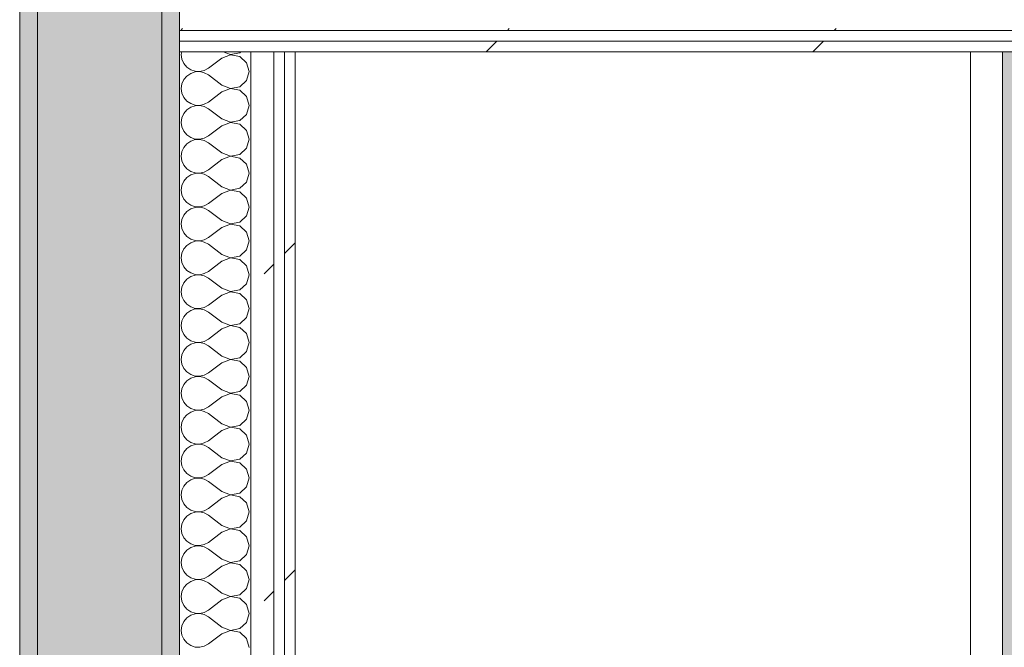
# Model space of a CAD drawing. Header units: millimetres. Extents: x -40968 to 13979, y -19284 to 4746.
# Tile 45 of 173: x -23118 to -22564, y 1629 to 1982. Entities that reach past the tile are written whole.
import ezdxf
from ezdxf.enums import TextEntityAlignment as Align

# ---------------------------------------------------------------- set-up
doc = ezdxf.new("R2010")
doc.units = ezdxf.units.MM
doc.header["$MEASUREMENT"] = 0
doc.linetypes.add('Wipeout_Contour', pattern=[1000, 0, -1000])
for name, color, linetype in [('12_FAÇ_Façana', 7, 'Continuous'), ('Nuevo_05_AUX_Treball', 7, 'Continuous'), ('Nuevo_08_E_Envans secs', 7, 'Continuous'), ('Nuevo_09_EI_Mobiliari cuines', 7, 'Continuous')]:
    doc.layers.add(name, color=color, linetype=linetype)
for name, color, linetype, lineweight, true_color in [('12_FAÇ_Façana_Pluma_Nº__102', 7, 'Continuous', 5, 0xcccccc), ('12_FAÇ_Façana_Pluma_Nº__176', 7, 'Continuous', 15, 0x93a0c6), ('Nuevo_05_AUX_Treball_Pluma_Nº__3', 7, 'Continuous', 5, 0xa4a4a4), ('Nuevo_08_E_Envans secs_Pluma_Nº__102', 7, 'Continuous', 5, 0xcccccc), ('Nuevo_08_E_Envans secs_Pluma_Nº__171', 171, 'Continuous', 13, 0xaaaaff), ('Nuevo_08_E_Envans secs_Pluma_Nº__177', 7, 'Continuous', 15, 0xf7e046)]:
    doc.layers.add(name, color=color, linetype=linetype, lineweight=lineweight, true_color=true_color)
for name, color, linetype, lineweight in [('12_FAÇ_Façana_Pluma_Nº__7', 7, 'Continuous', 5), ('Nuevo_08_E_Envans secs_Pluma_Nº__1', 7, 'Continuous', 5), ('Nuevo_09_EI_Mobiliari cuines_Pluma_Nº__1', 7, 'Continuous', 5), ('Nuevo_Sellos de Zona Archicad_Pluma_Nº__6', 7, 'Continuous', 5)]:
    doc.layers.add(name, color=color, linetype=linetype, lineweight=lineweight)
doc.styles.add('Estilo_Generado_1', font='txt')
doc.styles.add('Estilo_Generado_3', font='arial.ttf')
pattern_1 = [(45, (0, 0), (-183.8478, 183.8478), [195, -65]), (45, (7e-14, 183.85), (-183.8478, 183.8478), [195, -65])]

# ---------------------------------------------------------------- blocks, each defined once
blk = doc.blocks.new('Planta 2_Office - Descans_1_1', base_point=(-17995.26, 748.54))
at = {"layer": 'Nuevo_05_AUX_Treball', "linetype": 'Continuous', "lineweight": 0, "true_color": 0xfee7e7}
blk.add_hatch(color=7, dxfattribs=at).paths.add_polyline_path([(-22963.42, -1128.98), (-22225.88, -1128.98), (-21025.88, -1128.98), (-18225.38, -1128.98), (-12886.81, -1128.98), (-12886.81, -996.81), (-12428.84, -996.81), (-12428.84, 1963.55), (-22963.42, 1963.55)])
at = {"layer": 'Nuevo_05_AUX_Treball_Pluma_Nº__3', "color": 253, "linetype": 'Continuous', "lineweight": 5, "true_color": 0xa4a4a4, "flags": 128}
blk.add_lwpolyline([(-22963.42, -1128.98), (-22225.88, -1128.98), (-21025.88, -1128.98), (-18225.38, -1128.98), (-12886.81, -1128.98), (-12886.81, -996.81), (-12428.84, -996.81), (-12428.84, 1963.55), (-22963.42, 1963.55)], close=True, dxfattribs=at)
at = {"layer": 'Nuevo_Sellos de Zona Archicad_Pluma_Nº__6', "color": 7, "lineweight": 5, "style": 'Estilo_Generado_1'}
for tag, p in [('ROOM_NAME', (-17995.26, 690.38)), ('ROOM_NUMBER', (-17995.26, 465.99)), ('ROOM_NET_AREA', (-17995.26, 238.62))]:
    blk.add_attdef(tag, text='', height=120, dxfattribs=at).set_placement(p, align=Align.TOP_LEFT)
blk = doc.blocks.new('Muro_60_1', base_point=(-23028.42, -1193.98))
at = {"layer": '12_FAÇ_Façana_Pluma_Nº__102', "linetype": 'Continuous', "lineweight": 0, "true_color": 0xe5e5e5}
blk.add_hatch(color=254, dxfattribs=at).paths.add_polyline_path([(-23108.42, 2009.55), (-23108.42, -1193.98), (-23038.42, -1193.98), (-23038.42, 2009.55)])
at = {"layer": '12_FAÇ_Façana_Pluma_Nº__176', "linetype": 'Continuous', "lineweight": 0, "true_color": 0x495063}
for points in [[(-23036.6, 2099.55), (-23038.42, 2097.33), (-23038.42, -1153.98), (-23028.42, -1153.98), (-23028.42, 2099.55)], [(-23118.42, 1999.55), (-23118.42, -1153.98), (-23108.42, -1153.98), (-23108.42, 1999.55)]]:
    blk.add_hatch(color=251, dxfattribs=at).paths.add_polyline_path(points)
at = {"layer": '12_FAÇ_Façana_Pluma_Nº__7', "color": 7, "linetype": 'Continuous', "lineweight": 5}
for p, q in [((-23108.42, 2009.55), (-23108.42, -1153.98)), ((-23038.42, -1153.98), (-23038.42, 2009.55))]:
    blk.add_line(p, q, dxfattribs=at)
at = {"layer": '12_FAÇ_Façana_Pluma_Nº__7', "color": 7, "linetype": 'Continuous', "lineweight": 5, "flags": 128}
for points in [[(-23028.42, -1153.98), (-23028.42, 2109.55)], [(-23118.42, 1999.55), (-23118.42, -1153.98)]]:
    blk.add_lwpolyline(points, dxfattribs=at)
blk = doc.blocks.new('*X242')
at = {"layer": 'Nuevo_08_E_Envans secs_Pluma_Nº__102', "color": 254, "linetype": 'Continuous', "lineweight": 5, "true_color": 0xcccccc}
for p, q in [((-23027.24, 1963.55), (-23027.47, 1961.9)), ((-23027.47, 1961.9), (-23027.1, 1959.3)), ((-22999.75, 1961.87), (-23004.61, 1960)), ((-23003.95, 1963.55), (-22999.75, 1961.94)), ((-22999.75, 1961.94), (-22994.63, 1962.91)), ((-22994.63, 1960.9), (-22999.75, 1961.87)), ((-22994.63, 1962.91), (-22993.93, 1963.55)), ((-23027.1, 1959.3), (-23026.04, 1956.9)), ((-23026.04, 1956.9), (-23024.37, 1954.87)), ((-23004.61, 1960), (-23012.23, 1954.29)), ((-22990.79, 1957.39), (-22994.63, 1960.9)), ((-22989.37, 1952.38), (-22990.79, 1957.39)), ((-23024.37, 1954.87), (-23022.2, 1953.39)), ((-23022.2, 1951.38), (-23024.37, 1949.89)), ((-23022.2, 1953.39), (-23019.71, 1952.55)), ((-23019.71, 1952.22), (-23022.2, 1951.38)), ((-23019.71, 1952.55), (-23017.09, 1952.42)), ((-23017.09, 1952.34), (-23019.71, 1952.22)), ((-23017.09, 1952.42), (-23014.53, 1953.01)), ((-23014.53, 1951.75), (-23017.09, 1952.34)), ((-23014.53, 1953.01), (-23012.23, 1954.29)), ((-23012.23, 1950.48), (-23014.53, 1951.75)), ((-23004.61, 1944.76), (-23012.23, 1950.48)), ((-22990.79, 1947.37), (-22989.37, 1952.38)), ((-23027.1, 1945.46), (-23027.47, 1942.86)), ((-23026.04, 1947.86), (-23027.1, 1945.46)), ((-23024.37, 1949.89), (-23026.04, 1947.86)), ((-23004.61, 1944.76), (-22999.75, 1942.9)), ((-22994.63, 1943.86), (-22990.79, 1947.37)), ((-23027.47, 1942.86), (-23027.1, 1940.25)), ((-23027.1, 1940.25), (-23026.04, 1937.85)), ((-23004.61, 1940.95), (-23012.23, 1935.24)), ((-22999.75, 1942.82), (-23004.61, 1940.95)), ((-22999.75, 1942.9), (-22994.63, 1943.86)), ((-22994.63, 1941.85), (-22999.75, 1942.82)), ((-22990.79, 1938.34), (-22994.63, 1941.85)), ((-23026.04, 1937.85), (-23024.37, 1935.83)), ((-23024.37, 1935.83), (-23022.2, 1934.34)), ((-23022.2, 1934.34), (-23019.71, 1933.5)), ((-23019.71, 1933.5), (-23017.09, 1933.37)), ((-23017.09, 1933.37), (-23014.53, 1933.97)), ((-23014.53, 1933.97), (-23012.23, 1935.24)), ((-22989.37, 1933.33), (-22990.79, 1938.34)), ((-23026.04, 1928.82), (-23027.1, 1926.41)), ((-23024.37, 1930.84), (-23026.04, 1928.82)), ((-23022.2, 1932.33), (-23024.37, 1930.84)), ((-23019.71, 1933.17), (-23022.2, 1932.33)), ((-23017.09, 1933.29), (-23019.71, 1933.17)), ((-23014.53, 1932.7), (-23017.09, 1933.29)), ((-23012.23, 1931.43), (-23014.53, 1932.7)), ((-23004.61, 1925.71), (-23012.23, 1931.43)), ((-22994.63, 1924.81), (-22990.79, 1928.33)), ((-22990.79, 1928.33), (-22989.37, 1933.33)), ((-23027.1, 1926.41), (-23027.47, 1923.81)), ((-23027.47, 1923.81), (-23027.1, 1921.21)), ((-23004.61, 1925.71), (-22999.75, 1923.85)), ((-22999.75, 1923.77), (-23004.61, 1921.9)), ((-22999.75, 1923.85), (-22994.63, 1924.81)), ((-22994.63, 1922.8), (-22999.75, 1923.77)), ((-22990.79, 1919.29), (-22994.63, 1922.8)), ((-23027.1, 1921.21), (-23026.04, 1918.8)), ((-23026.04, 1918.8), (-23024.37, 1916.78)), ((-23004.61, 1921.9), (-23012.23, 1916.19)), ((-22989.37, 1914.29), (-22990.79, 1919.29)), ((-23024.37, 1911.79), (-23026.04, 1909.77)), ((-23024.37, 1916.78), (-23022.2, 1915.29)), ((-23022.2, 1913.28), (-23024.37, 1911.79)), ((-23022.2, 1915.29), (-23019.71, 1914.45)), ((-23019.71, 1914.12), (-23022.2, 1913.28)), ((-23019.71, 1914.45), (-23017.09, 1914.32)), ((-23017.09, 1914.25), (-23019.71, 1914.12)), ((-23017.09, 1914.32), (-23014.53, 1914.92)), ((-23014.53, 1913.65), (-23017.09, 1914.25)), ((-23014.53, 1914.92), (-23012.23, 1916.19)), ((-23012.23, 1912.38), (-23014.53, 1913.65)), ((-23004.61, 1906.67), (-23012.23, 1912.38)), ((-22990.79, 1909.28), (-22989.37, 1914.29)), ((-23027.1, 1907.36), (-23027.47, 1904.76)), ((-23026.04, 1909.77), (-23027.1, 1907.36)), ((-23004.61, 1906.67), (-22999.75, 1904.8)), ((-22994.63, 1905.77), (-22990.79, 1909.28)), ((-23027.47, 1904.76), (-23027.1, 1902.16)), ((-23027.1, 1902.16), (-23026.04, 1899.75)), ((-23004.61, 1902.86), (-23012.23, 1897.14)), ((-22999.75, 1904.72), (-23004.61, 1902.86)), ((-22999.75, 1904.8), (-22994.63, 1905.77)), ((-22994.63, 1903.76), (-22999.75, 1904.72)), ((-22990.79, 1900.25), (-22994.63, 1903.76)), ((-22989.37, 1895.24), (-22990.79, 1900.25)), ((-23026.04, 1899.75), (-23024.37, 1897.73)), ((-23024.37, 1897.73), (-23022.2, 1896.24)), ((-23022.2, 1896.24), (-23019.71, 1895.4)), ((-23019.71, 1895.07), (-23022.2, 1894.23)), ((-23019.71, 1895.4), (-23017.09, 1895.28)), ((-23017.09, 1895.2), (-23019.71, 1895.07)), ((-23017.09, 1895.28), (-23014.53, 1895.87)), ((-23014.53, 1894.6), (-23017.09, 1895.2)), ((-23014.53, 1895.87), (-23012.23, 1897.14)), ((-22990.79, 1890.23), (-22989.37, 1895.24)), ((-23026.04, 1890.72), (-23027.1, 1888.32)), ((-23024.37, 1892.74), (-23026.04, 1890.72)), ((-23022.2, 1894.23), (-23024.37, 1892.74)), ((-23012.23, 1893.33), (-23014.53, 1894.6)), ((-23004.61, 1887.62), (-23012.23, 1893.33)), ((-22994.63, 1886.72), (-22990.79, 1890.23)), ((-23027.1, 1888.32), (-23027.47, 1885.71)), ((-23027.47, 1885.71), (-23027.1, 1883.11)), ((-23004.61, 1883.81), (-23012.23, 1878.1)), ((-23004.61, 1887.62), (-22999.75, 1885.75)), ((-22999.75, 1885.68), (-23004.61, 1883.81)), ((-22999.75, 1885.75), (-22994.63, 1886.72)), ((-22994.63, 1884.71), (-22999.75, 1885.68)), ((-22990.79, 1881.2), (-22994.63, 1884.71)), ((-23027.1, 1883.11), (-23026.04, 1880.71)), ((-23026.04, 1880.71), (-23024.37, 1878.68)), ((-23024.37, 1878.68), (-23022.2, 1877.2)), ((-23014.53, 1876.82), (-23012.23, 1878.1)), ((-22989.37, 1876.19), (-22990.79, 1881.2)), ((-23024.37, 1873.7), (-23026.04, 1871.67)), ((-23022.2, 1875.19), (-23024.37, 1873.7)), ((-23022.2, 1877.2), (-23019.71, 1876.36)), ((-23019.71, 1876.02), (-23022.2, 1875.19)), ((-23019.71, 1876.36), (-23017.09, 1876.23)), ((-23017.09, 1876.15), (-23019.71, 1876.02)), ((-23017.09, 1876.23), (-23014.53, 1876.82)), ((-23014.53, 1875.56), (-23017.09, 1876.15)), ((-23012.23, 1874.29), (-23014.53, 1875.56)), ((-23004.61, 1868.57), (-23012.23, 1874.29)), ((-22990.79, 1871.18), (-22989.37, 1876.19)), ((-23027.1, 1869.27), (-23027.47, 1866.67)), ((-23026.04, 1871.67), (-23027.1, 1869.27)), ((-23004.61, 1868.57), (-22999.75, 1866.71)), ((-22999.75, 1866.71), (-22994.63, 1867.67)), ((-22994.63, 1867.67), (-22990.79, 1871.18)), ((-23027.47, 1866.67), (-23027.1, 1864.06)), ((-23027.1, 1864.06), (-23026.04, 1861.66)), ((-23026.04, 1861.66), (-23024.37, 1859.64)), ((-23004.61, 1864.76), (-23012.23, 1859.05)), ((-22999.75, 1866.63), (-23004.61, 1864.76)), ((-22994.63, 1865.66), (-22999.75, 1866.63)), ((-22990.79, 1862.15), (-22994.63, 1865.66)), ((-22989.37, 1857.14), (-22990.79, 1862.15)), ((-23024.37, 1859.64), (-23022.2, 1858.15)), ((-23022.2, 1856.14), (-23024.37, 1854.65)), ((-23022.2, 1858.15), (-23019.71, 1857.31)), ((-23019.71, 1856.98), (-23022.2, 1856.14)), ((-23019.71, 1857.31), (-23017.09, 1857.18)), ((-23017.09, 1857.1), (-23019.71, 1856.98)), ((-23017.09, 1857.18), (-23014.53, 1857.78)), ((-23014.53, 1856.51), (-23017.09, 1857.1)), ((-23014.53, 1857.78), (-23012.23, 1859.05)), ((-23012.23, 1855.24), (-23014.53, 1856.51)), ((-22990.79, 1852.14), (-22989.37, 1857.14)), ((-23026.04, 1852.63), (-23027.1, 1850.22)), ((-23024.37, 1854.65), (-23026.04, 1852.63)), ((-23004.61, 1849.52), (-23012.23, 1855.24)), ((-22994.63, 1848.62), (-22990.79, 1852.14)), ((-23027.1, 1850.22), (-23027.47, 1847.62)), ((-23027.47, 1847.62), (-23027.1, 1845.02)), ((-23027.1, 1845.02), (-23026.04, 1842.61)), ((-23004.61, 1845.71), (-23012.23, 1840)), ((-23004.61, 1849.52), (-22999.75, 1847.66)), ((-22999.75, 1847.58), (-23004.61, 1845.71)), ((-22999.75, 1847.66), (-22994.63, 1848.62)), ((-22994.63, 1846.61), (-22999.75, 1847.58)), ((-22990.79, 1843.1), (-22994.63, 1846.61)), ((-23026.04, 1842.61), (-23024.37, 1840.59)), ((-23024.37, 1840.59), (-23022.2, 1839.1)), ((-23014.53, 1838.73), (-23012.23, 1840)), ((-22989.37, 1838.1), (-22990.79, 1843.1)), ((-23024.37, 1835.6), (-23026.04, 1833.58)), ((-23022.2, 1837.09), (-23024.37, 1835.6)), ((-23022.2, 1839.1), (-23019.71, 1838.26)), ((-23019.71, 1837.93), (-23022.2, 1837.09)), ((-23019.71, 1838.26), (-23017.09, 1838.13)), ((-23017.09, 1838.06), (-23019.71, 1837.93)), ((-23017.09, 1838.13), (-23014.53, 1838.73)), ((-23014.53, 1837.46), (-23017.09, 1838.06)), ((-23012.23, 1836.19), (-23014.53, 1837.46)), ((-23004.61, 1830.48), (-23012.23, 1836.19)), ((-22990.79, 1833.09), (-22989.37, 1838.1)), ((-23027.1, 1831.17), (-23027.47, 1828.57)), ((-23027.47, 1828.57), (-23027.1, 1825.97)), ((-23026.04, 1833.58), (-23027.1, 1831.17)), ((-23004.61, 1830.48), (-22999.75, 1828.61)), ((-22999.75, 1828.53), (-23004.61, 1826.67)), ((-22999.75, 1828.61), (-22994.63, 1829.58)), ((-22994.63, 1827.57), (-22999.75, 1828.53)), ((-22994.63, 1829.58), (-22990.79, 1833.09)), ((-23027.1, 1825.97), (-23026.04, 1823.56)), ((-23026.04, 1823.56), (-23024.37, 1821.54)), ((-23004.61, 1826.67), (-23012.23, 1820.95)), ((-22990.79, 1824.05), (-22994.63, 1827.57)), ((-22989.37, 1819.05), (-22990.79, 1824.05)), ((-23024.37, 1821.54), (-23022.2, 1820.05)), ((-23022.2, 1818.04), (-23024.37, 1816.55)), ((-23022.2, 1820.05), (-23019.71, 1819.21)), ((-23019.71, 1818.88), (-23022.2, 1818.04)), ((-23019.71, 1819.21), (-23017.09, 1819.09)), ((-23017.09, 1819.01), (-23019.71, 1818.88)), ((-23017.09, 1819.09), (-23014.53, 1819.68)), ((-23014.53, 1818.41), (-23017.09, 1819.01)), ((-23014.53, 1819.68), (-23012.23, 1820.95)), ((-23012.23, 1817.14), (-23014.53, 1818.41)), ((-23004.61, 1811.43), (-23012.23, 1817.14)), ((-22990.79, 1814.04), (-22989.37, 1819.05)), ((-23027.1, 1812.13), (-23027.47, 1809.52)), ((-23026.04, 1814.53), (-23027.1, 1812.13)), ((-23024.37, 1816.55), (-23026.04, 1814.53)), ((-22994.63, 1810.53), (-22990.79, 1814.04)), ((-23027.47, 1809.52), (-23027.1, 1806.92)), ((-23027.1, 1806.92), (-23026.04, 1804.52)), ((-23004.61, 1807.62), (-23012.23, 1801.9)), ((-23004.61, 1811.43), (-22999.75, 1809.56)), ((-22999.75, 1809.49), (-23004.61, 1807.62)), ((-22999.75, 1809.56), (-22994.63, 1810.53)), ((-22994.63, 1808.52), (-22999.75, 1809.49)), ((-22990.79, 1805.01), (-22994.63, 1808.52)), ((-23026.04, 1804.52), (-23024.37, 1802.49)), ((-23024.37, 1802.49), (-23022.2, 1801.01)), ((-23022.2, 1801.01), (-23019.71, 1800.17)), ((-23017.09, 1800.04), (-23014.53, 1800.63)), ((-23014.53, 1800.63), (-23012.23, 1801.9)), ((-22989.37, 1800), (-22990.79, 1805.01)), ((-23026.04, 1795.48), (-23027.1, 1793.08)), ((-23024.37, 1797.51), (-23026.04, 1795.48)), ((-23022.2, 1798.99), (-23024.37, 1797.51)), ((-23019.71, 1799.83), (-23022.2, 1798.99)), ((-23019.71, 1800.17), (-23017.09, 1800.04)), ((-23017.09, 1799.96), (-23019.71, 1799.83)), ((-23014.53, 1799.37), (-23017.09, 1799.96)), ((-23012.23, 1798.1), (-23014.53, 1799.37)), ((-23004.61, 1792.38), (-23012.23, 1798.1)), ((-22994.63, 1791.48), (-22990.79, 1794.99)), ((-22990.79, 1794.99), (-22989.37, 1800)), ((-23027.1, 1793.08), (-23027.47, 1790.48)), ((-23027.47, 1790.48), (-23027.1, 1787.87)), ((-23004.61, 1792.38), (-22999.75, 1790.51)), ((-22999.75, 1790.44), (-23004.61, 1788.57)), ((-22999.75, 1790.51), (-22994.63, 1791.48)), ((-22994.63, 1789.47), (-22999.75, 1790.44)), ((-22990.79, 1785.96), (-22994.63, 1789.47)), ((-23027.1, 1787.87), (-23026.04, 1785.47)), ((-23026.04, 1785.47), (-23024.37, 1783.45)), ((-23004.61, 1788.57), (-23012.23, 1782.86)), ((-22989.37, 1780.95), (-22990.79, 1785.96)), ((-23024.37, 1778.46), (-23026.04, 1776.44)), ((-23024.37, 1783.45), (-23022.2, 1781.96)), ((-23022.2, 1779.95), (-23024.37, 1778.46)), ((-23022.2, 1781.96), (-23019.71, 1781.12)), ((-23019.71, 1780.79), (-23022.2, 1779.95)), ((-23019.71, 1781.12), (-23017.09, 1780.99)), ((-23017.09, 1780.91), (-23019.71, 1780.79)), ((-23017.09, 1780.99), (-23014.53, 1781.59)), ((-23014.53, 1780.32), (-23017.09, 1780.91)), ((-23014.53, 1781.59), (-23012.23, 1782.86)), ((-23012.23, 1779.05), (-23014.53, 1780.32)), ((-23004.61, 1773.33), (-23012.23, 1779.05)), ((-22990.79, 1775.95), (-22989.37, 1780.95)), ((-23027.1, 1774.03), (-23027.47, 1771.43)), ((-23026.04, 1776.44), (-23027.1, 1774.03)), ((-23004.61, 1773.33), (-22999.75, 1771.47)), ((-22994.63, 1772.43), (-22990.79, 1775.95)), ((-23027.47, 1771.43), (-23027.1, 1768.83)), ((-23027.1, 1768.83), (-23026.04, 1766.42)), ((-23004.61, 1769.52), (-23012.23, 1763.81)), ((-22999.75, 1771.39), (-23004.61, 1769.52)), ((-22999.75, 1771.47), (-22994.63, 1772.43)), ((-22994.63, 1770.42), (-22999.75, 1771.39)), ((-22990.79, 1766.91), (-22994.63, 1770.42)), ((-23026.04, 1766.42), (-23024.37, 1764.4)), ((-23024.37, 1764.4), (-23022.2, 1762.91)), ((-23022.2, 1762.91), (-23019.71, 1762.07)), ((-23019.71, 1762.07), (-23017.09, 1761.94)), ((-23017.09, 1761.87), (-23019.71, 1761.74)), ((-23017.09, 1761.94), (-23014.53, 1762.54)), ((-23014.53, 1761.27), (-23017.09, 1761.87)), ((-23014.53, 1762.54), (-23012.23, 1763.81)), ((-22989.37, 1761.9), (-22990.79, 1766.91)), ((-22990.79, 1756.9), (-22989.37, 1761.9)), ((-23026.04, 1757.39), (-23027.1, 1754.98)), ((-23024.37, 1759.41), (-23026.04, 1757.39)), ((-23022.2, 1760.9), (-23024.37, 1759.41)), ((-23019.71, 1761.74), (-23022.2, 1760.9)), ((-23012.23, 1760), (-23014.53, 1761.27)), ((-23004.61, 1754.29), (-23012.23, 1760)), ((-22994.63, 1753.39), (-22990.79, 1756.9)), ((-23027.1, 1754.98), (-23027.47, 1752.38)), ((-23027.47, 1752.38), (-23027.1, 1749.78)), ((-23004.61, 1754.29), (-22999.75, 1752.42)), ((-22999.75, 1752.34), (-23004.61, 1750.48)), ((-22999.75, 1752.42), (-22994.63, 1753.39)), ((-22994.63, 1751.38), (-22999.75, 1752.34)), ((-22990.79, 1747.86), (-22994.63, 1751.38)), ((-23027.1, 1749.78), (-23026.04, 1747.37)), ((-23026.04, 1747.37), (-23024.37, 1745.35)), ((-23024.37, 1745.35), (-23022.2, 1743.86)), ((-23004.61, 1750.48), (-23012.23, 1744.76)), ((-22989.37, 1742.86), (-22990.79, 1747.86)), ((-23024.37, 1740.36), (-23026.04, 1738.34)), ((-23022.2, 1741.85), (-23024.37, 1740.36)), ((-23022.2, 1743.86), (-23019.71, 1743.02)), ((-23019.71, 1742.69), (-23022.2, 1741.85)), ((-23019.71, 1743.02), (-23017.09, 1742.9)), ((-23017.09, 1742.82), (-23019.71, 1742.69)), ((-23017.09, 1742.9), (-23014.53, 1743.49)), ((-23014.53, 1742.22), (-23017.09, 1742.82)), ((-23014.53, 1743.49), (-23012.23, 1744.76)), ((-23012.23, 1740.95), (-23014.53, 1742.22)), ((-23004.61, 1735.24), (-23012.23, 1740.95)), ((-22990.79, 1737.85), (-22989.37, 1742.86)), ((-23027.1, 1735.94), (-23027.47, 1733.33)), ((-23026.04, 1738.34), (-23027.1, 1735.94)), ((-23004.61, 1735.24), (-22999.75, 1733.37)), ((-22999.75, 1733.37), (-22994.63, 1734.34)), ((-22994.63, 1734.34), (-22990.79, 1737.85)), ((-23027.47, 1733.33), (-23027.1, 1730.73)), ((-23027.1, 1730.73), (-23026.04, 1728.33)), ((-23004.61, 1731.43), (-23012.23, 1725.71)), ((-22999.75, 1733.29), (-23004.61, 1731.43)), ((-22994.63, 1732.33), (-22999.75, 1733.29)), ((-22990.79, 1728.82), (-22994.63, 1732.33)), ((-22989.37, 1723.81), (-22990.79, 1728.82)), ((-23026.04, 1728.33), (-23024.37, 1726.3)), ((-23024.37, 1726.3), (-23022.2, 1724.81)), ((-23022.2, 1724.81), (-23019.71, 1723.98)), ((-23019.71, 1723.64), (-23022.2, 1722.8)), ((-23019.71, 1723.98), (-23017.09, 1723.85)), ((-23017.09, 1723.77), (-23019.71, 1723.64)), ((-23017.09, 1723.85), (-23014.53, 1724.44)), ((-23014.53, 1723.18), (-23017.09, 1723.77)), ((-23014.53, 1724.44), (-23012.23, 1725.71)), ((-23012.23, 1721.9), (-23014.53, 1723.18)), ((-22990.79, 1718.8), (-22989.37, 1723.81)), ((-23026.04, 1719.29), (-23027.1, 1716.89)), ((-23024.37, 1721.32), (-23026.04, 1719.29)), ((-23022.2, 1722.8), (-23024.37, 1721.32)), ((-23004.61, 1716.19), (-23012.23, 1721.9)), ((-22994.63, 1715.29), (-22990.79, 1718.8)), ((-23027.1, 1716.89), (-23027.47, 1714.29)), ((-23027.47, 1714.29), (-23027.1, 1711.68)), ((-23004.61, 1712.38), (-23012.23, 1706.67)), ((-23004.61, 1716.19), (-22999.75, 1714.32)), ((-22999.75, 1714.25), (-23004.61, 1712.38)), ((-22999.75, 1714.32), (-22994.63, 1715.29)), ((-22994.63, 1713.28), (-22999.75, 1714.25)), ((-22990.79, 1709.77), (-22994.63, 1713.28)), ((-23027.1, 1711.68), (-23026.04, 1709.28)), ((-23026.04, 1709.28), (-23024.37, 1707.26)), ((-23024.37, 1707.26), (-23022.2, 1705.77)), ((-23014.53, 1705.4), (-23012.23, 1706.67)), ((-22989.37, 1704.76), (-22990.79, 1709.77)), ((-23024.37, 1702.27), (-23026.04, 1700.25)), ((-23022.2, 1703.76), (-23024.37, 1702.27)), ((-23022.2, 1705.77), (-23019.71, 1704.93)), ((-23019.71, 1704.6), (-23022.2, 1703.76)), ((-23019.71, 1704.93), (-23017.09, 1704.8)), ((-23017.09, 1704.72), (-23019.71, 1704.6)), ((-23017.09, 1704.8), (-23014.53, 1705.4)), ((-23014.53, 1704.13), (-23017.09, 1704.72)), ((-23012.23, 1702.86), (-23014.53, 1704.13)), ((-23004.61, 1697.14), (-23012.23, 1702.86)), ((-22990.79, 1699.75), (-22989.37, 1704.76)), ((-23027.1, 1697.84), (-23027.47, 1695.24)), ((-23026.04, 1700.25), (-23027.1, 1697.84)), ((-23004.61, 1697.14), (-22999.75, 1695.28)), ((-22999.75, 1695.28), (-22994.63, 1696.24)), ((-22994.63, 1696.24), (-22990.79, 1699.75)), ((-23027.47, 1695.24), (-23027.1, 1692.64)), ((-23027.1, 1692.64), (-23026.04, 1690.23)), ((-23026.04, 1690.23), (-23024.37, 1688.21)), ((-23004.61, 1693.33), (-23012.23, 1687.62)), ((-22999.75, 1695.2), (-23004.61, 1693.33)), ((-22994.63, 1694.23), (-22999.75, 1695.2)), ((-22990.79, 1690.72), (-22994.63, 1694.23)), ((-22989.37, 1685.71), (-22990.79, 1690.72)), ((-23024.37, 1688.21), (-23022.2, 1686.72)), ((-23022.2, 1684.71), (-23024.37, 1683.22)), ((-23022.2, 1686.72), (-23019.71, 1685.88)), ((-23019.71, 1685.55), (-23022.2, 1684.71)), ((-23019.71, 1685.88), (-23017.09, 1685.75)), ((-23017.09, 1685.68), (-23019.71, 1685.55)), ((-23017.09, 1685.75), (-23014.53, 1686.35)), ((-23014.53, 1685.08), (-23017.09, 1685.68)), ((-23014.53, 1686.35), (-23012.23, 1687.62)), ((-23012.23, 1683.81), (-23014.53, 1685.08)), ((-22990.79, 1680.71), (-22989.37, 1685.71)), ((-23027.1, 1678.79), (-23027.47, 1676.19)), ((-23026.04, 1681.2), (-23027.1, 1678.79)), ((-23024.37, 1683.22), (-23026.04, 1681.2)), ((-23004.61, 1678.1), (-23012.23, 1683.81)), ((-22994.63, 1677.2), (-22990.79, 1680.71)), ((-23027.47, 1676.19), (-23027.1, 1673.59)), ((-23027.1, 1673.59), (-23026.04, 1671.18)), ((-23004.61, 1674.29), (-23012.23, 1668.57)), ((-23004.61, 1678.1), (-22999.75, 1676.23)), ((-22999.75, 1676.15), (-23004.61, 1674.29)), ((-22999.75, 1676.23), (-22994.63, 1677.2)), ((-22994.63, 1675.19), (-22999.75, 1676.15)), ((-22990.79, 1671.67), (-22994.63, 1675.19)), ((-23026.04, 1671.18), (-23024.37, 1669.16)), ((-23024.37, 1669.16), (-23022.2, 1667.67)), ((-23022.2, 1667.67), (-23019.71, 1666.83)), ((-23014.53, 1667.3), (-23012.23, 1668.57)), ((-22989.37, 1666.67), (-22990.79, 1671.67)), ((-23026.04, 1662.15), (-23027.1, 1659.75)), ((-23024.37, 1664.17), (-23026.04, 1662.15)), ((-23022.2, 1665.66), (-23024.37, 1664.17)), ((-23019.71, 1666.5), (-23022.2, 1665.66)), ((-23019.71, 1666.83), (-23017.09, 1666.71)), ((-23017.09, 1666.63), (-23019.71, 1666.5)), ((-23017.09, 1666.71), (-23014.53, 1667.3)), ((-23014.53, 1666.03), (-23017.09, 1666.63)), ((-23012.23, 1664.76), (-23014.53, 1666.03)), ((-23004.61, 1659.05), (-23012.23, 1664.76)), ((-22990.79, 1661.66), (-22989.37, 1666.67)), ((-23027.1, 1659.75), (-23027.47, 1657.14)), ((-23027.47, 1657.14), (-23027.1, 1654.54)), ((-23004.61, 1659.05), (-22999.75, 1657.18)), ((-22999.75, 1657.1), (-23004.61, 1655.24)), ((-22999.75, 1657.18), (-22994.63, 1658.15)), ((-22994.63, 1656.14), (-22999.75, 1657.1)), ((-22994.63, 1658.15), (-22990.79, 1661.66)), ((-23027.1, 1654.54), (-23026.04, 1652.14)), ((-23026.04, 1652.14), (-23024.37, 1650.11)), ((-23004.61, 1655.24), (-23012.23, 1649.52)), ((-22990.79, 1652.63), (-22994.63, 1656.14)), ((-22989.37, 1647.62), (-22990.79, 1652.63)), ((-23024.37, 1650.11), (-23022.2, 1648.62)), ((-23022.2, 1646.61), (-23024.37, 1645.13)), ((-23022.2, 1648.62), (-23019.71, 1647.78)), ((-23019.71, 1647.45), (-23022.2, 1646.61)), ((-23019.71, 1647.78), (-23017.09, 1647.66)), ((-23017.09, 1647.58), (-23019.71, 1647.45)), ((-23017.09, 1647.66), (-23014.53, 1648.25)), ((-23014.53, 1646.99), (-23017.09, 1647.58)), ((-23014.53, 1648.25), (-23012.23, 1649.52)), ((-23012.23, 1645.71), (-23014.53, 1646.99)), ((-23004.61, 1640), (-23012.23, 1645.71)), ((-22990.79, 1642.61), (-22989.37, 1647.62)), ((-23027.1, 1640.7), (-23027.47, 1638.1)), ((-23026.04, 1643.1), (-23027.1, 1640.7)), ((-23024.37, 1645.13), (-23026.04, 1643.1)), ((-23004.61, 1640), (-22999.75, 1638.13)), ((-22994.63, 1639.1), (-22990.79, 1642.61)), ((-23027.47, 1638.1), (-23027.1, 1635.49)), ((-23027.1, 1635.49), (-23026.04, 1633.09)), ((-23004.61, 1636.19), (-23012.23, 1630.48)), ((-22999.75, 1638.06), (-23004.61, 1636.19)), ((-22999.75, 1638.13), (-22994.63, 1639.1)), ((-22994.63, 1637.09), (-22999.75, 1638.06)), ((-22990.79, 1633.58), (-22994.63, 1637.09)), ((-23026.04, 1633.09), (-23024.37, 1631.06)), ((-23024.37, 1631.06), (-23022.2, 1629.58)), ((-23022.2, 1629.58), (-23019.71, 1628.74)), ((-23017.09, 1628.61), (-23014.53, 1629.2)), ((-23014.53, 1629.2), (-23012.23, 1630.48)), ((-22989.37, 1628.57), (-22990.79, 1633.58)), ((-23019.71, 1628.74), (-23017.09, 1628.61))]:
    blk.add_line(p, q, dxfattribs=at)
blk = doc.blocks.new('Muro_89_1', base_point=(-23028.42, -1193.98))
at = {"layer": 'Nuevo_08_E_Envans secs_Pluma_Nº__1', "color": 7, "linetype": 'Continuous', "lineweight": 5, "flags": 128}
blk.add_lwpolyline([(-23028.42, 1963.55), (-23028.42, -1128.98)], dxfattribs=at)
at = {"color": 254, "linetype": 'Wipeout_Contour', "lineweight": 0, "ltscale": 92150.5604}
blk.add_wipeout([(-22975.42, -1128.98), (-22975.42, 1963.55), (-22988.42, 1963.55), (-22988.42, -1128.98)], dxfattribs=at).dxf.layer = 'Nuevo_08_E_Envans secs'
at = {"color": 254, "linetype": 'Wipeout_Contour', "lineweight": 0, "ltscale": 92088.710354}
blk.add_wipeout([(-22963.42, -1128.98), (-22963.42, 1963.55), (-22969.42, 1963.55), (-22969.42, -1128.98)], dxfattribs=at).dxf.layer = 'Nuevo_08_E_Envans secs'
at = {"layer": 'Nuevo_08_E_Envans secs_Pluma_Nº__171', "linetype": 'Continuous', "lineweight": 13, "true_color": 0xaaaaff}
h = blk.add_hatch(dxfattribs=at)
h.set_pattern_fill('Panellat_HPL_0001', color=161, style=0, pattern_type=2)
h.set_pattern_definition(pattern_1)
h.paths.add_polyline_path([(-22963.42, -1128.98), (-22963.42, 1963.55), (-22969.42, 1963.55), (-22969.42, -1128.98)])
at = {"layer": 'Nuevo_08_E_Envans secs_Pluma_Nº__177', "linetype": 'Continuous', "lineweight": 15, "true_color": 0xf7e046}
h = blk.add_hatch(dxfattribs=at)
h.set_pattern_fill('Panellat_HPL_0001', color=53, style=0, pattern_type=2)
h.set_pattern_definition(pattern_1)
h.paths.add_polyline_path([(-22975.42, -1128.98), (-22975.42, 1963.55), (-22988.42, 1963.55), (-22988.42, -1128.98)])
at = {"layer": 'Nuevo_08_E_Envans secs_Pluma_Nº__1', "color": 7, "linetype": 'Continuous', "lineweight": 5}
for p, q in [((-22988.42, -1128.98), (-22988.42, 1963.55)), ((-22975.42, -1128.98), (-22975.42, 1963.55)), ((-22969.42, -1128.98), (-22969.42, 1963.55))]:
    blk.add_line(p, q, dxfattribs=at)
at = {"layer": 'Nuevo_08_E_Envans secs_Pluma_Nº__1', "color": 7, "linetype": 'Continuous', "lineweight": 5, "flags": 128}
for points in [[(-22988.42, 1963.55), (-23028.42, 1963.55)], [(-22975.42, 1963.55), (-22988.42, 1963.55)], [(-22969.42, 1963.55), (-22975.42, 1963.55)], [(-22963.42, 1963.55), (-22969.42, 1963.55)], [(-22963.42, -1128.98), (-22963.42, 1963.55)]]:
    blk.add_lwpolyline(points, dxfattribs=at)
at = {"layer": 'Nuevo_08_E_Envans secs', "color": 7, "lineweight": 20}
blk.add_blockref('*X242', (0, 0), dxfattribs=at)
blk = doc.blocks.new('Muro_129_1', base_point=(-21987.06, 2109.55))
at = {"color": 254, "linetype": 'Wipeout_Contour', "lineweight": 0, "ltscale": 90379.566581}
blk.add_wipeout([(-21987.06, 1988.55), (-23028.42, 1988.55), (-23028.42, 1975.55), (-21987.06, 1975.55)], dxfattribs=at).dxf.layer = 'Nuevo_08_E_Envans secs'
at = {"color": 254, "linetype": 'Wipeout_Contour', "lineweight": 0, "ltscale": 90374.143122}
blk.add_wipeout([(-21987.06, 1969.55), (-23028.42, 1969.55), (-23028.42, 1963.55), (-21987.06, 1963.55)], dxfattribs=at).dxf.layer = 'Nuevo_08_E_Envans secs'
at = {"layer": 'Nuevo_08_E_Envans secs_Pluma_Nº__171', "linetype": 'Continuous', "lineweight": 13, "true_color": 0xaaaaff}
h = blk.add_hatch(dxfattribs=at)
h.set_pattern_fill('Panellat_HPL_0001', color=161, style=0, pattern_type=2)
h.set_pattern_definition(pattern_1)
h.paths.add_polyline_path([(-21987.06, 1969.55), (-23028.42, 1969.55), (-23028.42, 1963.55), (-21987.06, 1963.55)])
at = {"layer": 'Nuevo_08_E_Envans secs_Pluma_Nº__177', "linetype": 'Continuous', "lineweight": 15, "true_color": 0xf7e046}
h = blk.add_hatch(dxfattribs=at)
h.set_pattern_fill('Panellat_HPL_0001', color=53, style=0, pattern_type=2)
h.set_pattern_definition(pattern_1)
h.paths.add_polyline_path([(-21987.06, 1988.55), (-23028.42, 1988.55), (-23028.42, 1975.55), (-21987.06, 1975.55)])
at = {"layer": 'Nuevo_08_E_Envans secs_Pluma_Nº__1', "color": 7, "linetype": 'Continuous', "lineweight": 5}
for p, q in [((-21987.06, 1975.55), (-23028.42, 1975.55)), ((-21987.06, 1969.55), (-23028.42, 1969.55))]:
    blk.add_line(p, q, dxfattribs=at)
at = {"layer": 'Nuevo_08_E_Envans secs_Pluma_Nº__1', "color": 7, "linetype": 'Continuous', "lineweight": 5, "flags": 128}
for points in [[(-23028.42, 1988.55), (-23028.42, 1975.55)], [(-23028.42, 1975.55), (-23028.42, 1969.55)], [(-23028.42, 1969.55), (-23028.42, 1963.55)], [(-23028.42, 1963.55), (-21987.06, 1963.55)]]:
    blk.add_lwpolyline(points, dxfattribs=at)
blk = doc.blocks.new('Nevera 27_2')
at = {"layer": 'Nuevo_09_EI_Mobiliari cuines_Pluma_Nº__1', "color": 7, "linetype": 'Continuous', "lineweight": 5, "flags": 128}
blk.add_lwpolyline([(0, 0), (600, 0), (600, 600), (0, 600)], close=True, dxfattribs=at)
at = {"layer": 'Nuevo_09_EI_Mobiliari cuines_Pluma_Nº__1', "color": 7, "lineweight": 5, "style": 'Estilo_Generado_3'}
blk.add_attdef('txt', text='', height=120, dxfattribs=at).set_placement((300, 306.86), align=Align.MIDDLE_CENTER)
blk = doc.blocks.new('Armario Mural 27_3')
at = {"color": 254, "linetype": 'Wipeout_Contour', "lineweight": 0, "ltscale": 1719.017367}
blk.add_wipeout([(0, -398), (600, -398), (600, 0), (0, 0)], dxfattribs=at).dxf.layer = 'Nuevo_09_EI_Mobiliari cuines'
at = {"layer": 'Nuevo_09_EI_Mobiliari cuines_Pluma_Nº__1', "color": 7, "linetype": 'Continuous', "lineweight": 5}
blk.add_line((0, -380), (600, -380), dxfattribs=at)
at = {"layer": 'Nuevo_09_EI_Mobiliari cuines_Pluma_Nº__1', "color": 7, "linetype": 'Continuous', "lineweight": 5, "flags": 128}
blk.add_lwpolyline([(0, -398), (600, -398), (600, 0), (0, 0)], close=True, dxfattribs=at)

msp = doc.modelspace()

# ---------------------------------------------------------------- linework, layer by layer
at = {"layer": 'Nuevo_05_AUX_Treball', "color": 7, "linetype": 'Continuous', "lineweight": 0, "true_color": 0xfee7e7, "flags": 128}
msp.add_lwpolyline([(-22963.42, -1128.98), (-22225.88, -1128.98), (-21025.88, -1128.98), (-18225.38, -1128.98), (-12886.81, -1128.98), (-12886.81, -996.81), (-12428.84, -996.81), (-12428.84, 1963.55), (-22963.42, 1963.55)], close=True, dxfattribs=at)

# ---------------------------------------------------------------- block references
at = {"layer": '12_FAÇ_Façana', "color": 7, "lineweight": 20}
msp.add_blockref('Muro_60_1', (-23028.42, -1193.98), dxfattribs=at)
at = {"layer": 'Nuevo_05_AUX_Treball', "color": 7, "linetype": 'Continuous', "lineweight": 5}
msp.add_blockref('Planta 2_Office - Descans_1_1', (-17995.26, 748.54), dxfattribs=at)

# ---------------------------------------------------------------- next in the draw order: block references
at = {"layer": 'Nuevo_08_E_Envans secs', "color": 7, "lineweight": 20}
msp.add_blockref('Muro_89_1', (-23028.42, -1193.98), dxfattribs=at)

# ---------------------------------------------------------------- next in the draw order: block references
msp.add_blockref('Muro_129_1', (-21987.06, 2109.55), dxfattribs=at)

# ---------------------------------------------------------------- next in the draw order: block references
at = {"layer": 'Nuevo_09_EI_Mobiliari cuines_Pluma_Nº__1', "color": 7, "linetype": 'Continuous', "lineweight": 5}
ref = msp.add_blockref('Nevera 27_2', (-22363.42, 1363.55), dxfattribs=dict(at, zscale=1000, rotation=90))
ref.add_attrib('txt', 'R', dxfattribs={"color": 7, "lineweight": 5, "height": 120, "rotation": 90, "style": 'Estilo_Generado_3'}).set_placement((-22663.42, 1670.41), align=Align.MIDDLE_CENTER)

# ---------------------------------------------------------------- next in the draw order: block references
at = {"layer": 'Nuevo_09_EI_Mobiliari cuines_Pluma_Nº__1', "color": 7, "linetype": 'Continuous', "lineweight": 5, "zscale": 1000, "rotation": 89.99999999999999}
msp.add_blockref('Armario Mural 27_3', (-22963.42, 1363.55), dxfattribs=at)

doc.saveas('drawing.dxf')
